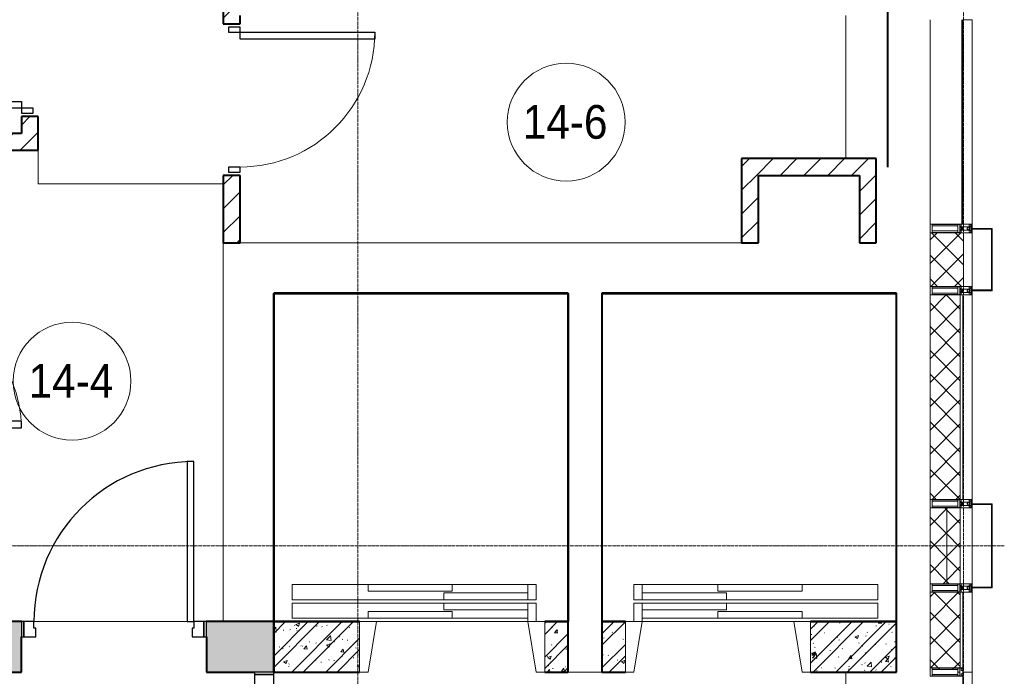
# Model space of a CAD drawing. Header units: millimetres. Extents: x 5617 to 183965, y 7718 to 172958.
# Tile 98 of 120: x 81115 to 86966, y 25525 to 29425. Entities that reach past the tile are written whole.
import ezdxf

# ---------------------------------------------------------------- set-up
doc = ezdxf.new("R2010")
doc.units = ezdxf.units.MM
for name, pattern in [('ADSK_Линия сетки', [25, 20, -2.5, 0, -2.5]), ('Линия сетки', [25, 20, -2.5, 0, -2.5]), ('Штрих_3_1_5_', [4.5, 3, -1.5]), ('Штриховая_ш3 п1_5', [4.5, 3, -1.5])]:
    doc.linetypes.add(name, pattern=pattern)
doc.layers.add('_Разделитель помещений_', color=4, linetype='Штриховая_ш3 п1_5', lineweight=40, true_color=0x00ffff)
for name, color, linetype, lineweight in [('Двери', 7, 'Continuous', 18), ('Импосты витража', 7, 'Continuous', 18), ('Каркас_Импост', 7, 'Continuous', 30), ('Колонны', 7, 'Continuous', 18), ('Марки помещений', 7, 'Continuous', 20), ('Монтажный зазор', 7, 'Continuous', 30), ('Оси', 7, 'Continuous', 9), ('Панели витража', 7, 'Continuous', 18), ('Панель', 7, 'Continuous', 30), ('Перекрытия', 7, 'Continuous', 18), ('Стены', 7, 'Continuous', 18), ('Стены разрез', 7, 'Continuous', 40), ('Стены штриховка', 7, 'Continuous', 40), ('Элементы узлов', 7, 'Continuous', 18)]:
    doc.layers.add(name, color=color, linetype=linetype, lineweight=lineweight)
doc.styles.add('Arial_3', font='arial.ttf', dxfattribs={"width": 0.9, "height": 200})
pattern_1 = [(45, (0, 0), (-70.71068, 70.71068), [])]
pattern_2 = [(50, (0, 0), (218.62117, -19.1268), [22.86, -251.46]), (355, (0, 0), (-42.29187, 229.2684), [18.288, -201.168]), (100.451, (18.22, -1.6), (176.33107, 210.13963), [19.428, -213.708]), (46.184, (0, 60.96), (325.29495, -50.45164), [34.29, -377.19]), (96.636, (27.1, 56.76), (284.883, 296.91266), [29.142, -320.562]), (351.184, (0, 60.96), (284.8858, 296.9107), [27.432, -301.752]), (21, (30.48, 45.72), (181.93753, -122.71832), [22.86, -251.46]), (326, (30.48, 45.72), (74.16223, 221.02618), [18.288, -201.168]), (71.451, (45.64, 35.5), (256.10035, 98.30526), [19.428, -213.708]), (37.5, (0, 0), (3.70639, 101.465895), [3.353, -195.377, 3.353, -200.863, -201.93]), (37.5, (0, 0), (3.70639, 101.465895), [-402.946, 3.353, -198.577]), (7.5, (0, 0), (80.18358, 120.21653), [3.353, -113.081, 3.353, -190.805, -76.962]), (7.5, (0, 0), (80.18358, 120.21653), [-310.591, 3.353, -73.609]), (327.5, (-67.97, 0), (162.708646, -6.87497), [3.353, -72.847, 3.353, -234.391, -315.468]), (327.5, (-67.97, 0), (162.708646, -6.87497), [-313.944, 3.353, -312.115]), (317.5, (-98.45, 0), (177.75468, 30.51183), [3.353, -95.707, 3.353, -154.534, -224.028]), (317.5, (-98.45, 0), (177.75468, 30.51183), [-256.946, 3.353, -220.675])]
pattern_3 = [(45, (0, 0), (-101.02788, 101.02788), []), (45, (67.35, 0), (-101.02788, 101.02788), [])]
pattern_4 = [(45, (0, 0), (-70.71068, 70.71068), []), (135, (0, 0), (-70.71068, -70.71068), [])]

# ---------------------------------------------------------------- blocks, each defined once
blk = doc.blocks.new('A_DOR_Door - Вн_3_Одинарная_800x2100-2904079-МКСС_К4_L05_18_600_')
at = {"layer": 'Двери', "color": 254, "lineweight": 30, "true_color": 0xcccccc}
for p, q in [((-380, 20), (-350, 20)), ((-380, -50), (-380, 20)), ((-350, 20), (-350, -50)), ((350, -50), (350, 20)), ((350, 20), (380, 20)), ((380, 20), (380, -50)), ((-350, -50), (-380, -50)), ((-350, -50), (-350, -750)), ((-310, -50), (-350, -50)), ((-350, -50), (-350, -750)), ((-310, -750), (-310, -50)), ((380, -50), (350, -50)), ((-350, -750), (-310, -750))]:
    blk.add_line(p, q, dxfattribs=at)
at = {"layer": 'Двери', "color": 254, "lineweight": 9, "true_color": 0xe5e5e5}
blk.add_arc((-350, -50), 700, 270, 0, dxfattribs=at)
blk = doc.blocks.new('A_DOR_Door - Вн_3_Одинарная_900x2100-3312825-МКСС_К4_L05_18_600_')
at = {"layer": 'Двери', "color": 254, "lineweight": 30, "true_color": 0xcccccc}
for p, q in [((-400, 50), (-400, 850)), ((-400, 850), (-360, 850)), ((-400, 50), (-400, 850)), ((-360, 850), (-360, 50)), ((-430, 50), (-430, -20)), ((-400, 50), (-430, 50)), ((-360, 50), (-400, 50)), ((-400, -20), (-400, 50)), ((430, 50), (400, 50)), ((400, 50), (400, -20)), ((430, -20), (430, 50)), ((-430, -20), (-400, -20)), ((400, -20), (430, -20))]:
    blk.add_line(p, q, dxfattribs=at)
at = {"layer": 'Двери', "color": 254, "lineweight": 9, "true_color": 0xe5e5e5}
blk.add_arc((-400, 50), 800, 360, 90, dxfattribs=at)
blk = doc.blocks.new('A_MEQ_Elevator - Л4_4-3338992-МКСС_К4_L05_18_600_')
at = {"layer": 'Двери', "color": 254, "true_color": 0xcccccc}
for p, q in [((-500, 370), (-950, 370)), ((-950, 370), (-950, 280)), ((-500, 370), (-500, 330)), ((0, 370), (-500, 370)), ((0, 330), (0, 370)), ((450, 370), (0, 370)), ((500, 370), (450, 370)), ((450, 370), (450, 280)), ((500, 280), (500, 370)), ((-500, 330), (0, 330)), ((-50, 320), (-50, 280)), ((450, 320), (-50, 320)), ((450, 280), (450, 320)), ((-950, 280), (-50, 280)), ((-50, 260), (-950, 260)), ((-950, 260), (-950, 170)), ((-50, 280), (450, 280)), ((450, 260), (-50, 260)), ((-50, 260), (-50, 220)), ((450, 280), (500, 280)), ((450, 220), (450, 260)), ((450, 260), (450, 150)), ((500, 260), (450, 260)), ((500, 150), (500, 260)), ((0, 210), (-500, 210)), ((-500, 210), (-500, 170)), ((-50, 220), (450, 220)), ((0, 170), (0, 210)), ((-950, 170), (-500, 170)), ((-450, 150), (-550, 150)), ((-550, 150), (-550, -150)), ((-500, 170), (0, 170)), ((-500, -150), (-450, 150)), ((0, 170), (450, 170)), ((450, 150), (500, 150)), ((450, 150), (500, -150)), ((550, 150), (500, 150)), ((550, -150), (550, 150)), ((-550, -150), (-500, -150)), ((500, -150), (550, -150))]:
    blk.add_line(p, q, dxfattribs=at)
blk = doc.blocks.new('A_MEQ_Elevator - Л4_4-3338993-МКСС_К4_L05_18_600_')
at = {"layer": 'Двери', "color": 254, "true_color": 0xcccccc}
for p, q in [((-550, 150), (-550, -150)), ((-500, 150), (-550, 150)), ((-450, -150), (-500, 150)), ((500, 150), (450, -150)), ((550, 150), (500, 150)), ((550, -150), (550, 150)), ((-500, -170), (-950, -170)), ((-950, -170), (-950, -260)), ((-550, -150), (-450, -150)), ((-500, -170), (-500, -210)), ((0, -170), (-500, -170)), ((0, -210), (0, -170)), ((450, -170), (0, -170)), ((500, -150), (450, -150)), ((450, -150), (450, -260)), ((500, -260), (500, -150)), ((500, -150), (550, -150)), ((-500, -210), (0, -210)), ((-50, -220), (-50, -260)), ((450, -220), (-50, -220)), ((450, -260), (450, -220)), ((-950, -260), (-50, -260)), ((-50, -280), (-950, -280)), ((-950, -280), (-950, -370)), ((-50, -260), (450, -260)), ((450, -280), (-50, -280)), ((-50, -280), (-50, -320)), ((450, -260), (500, -260)), ((450, -320), (450, -280)), ((450, -280), (450, -370)), ((500, -280), (450, -280)), ((500, -370), (500, -280)), ((0, -330), (-500, -330)), ((-500, -330), (-500, -370)), ((-50, -320), (450, -320)), ((0, -370), (0, -330)), ((-950, -370), (-500, -370)), ((-500, -370), (0, -370)), ((0, -370), (450, -370)), ((450, -370), (500, -370))]:
    blk.add_line(p, q, dxfattribs=at)
blk = doc.blocks.new('101_Дверь_Однопольная - _НЧ_Мет_900х2100_Квартира_Л-3834744-МКСС_К4_L05_18_600_')
at = {"layer": 'Каркас_Импост', "color": 254, "true_color": 0xcccccc}
for p, q in [((-475, 150), (-535, 150)), ((-535, 150), (-535, 60)), ((-475, 110), (-475, 150)), ((535, 150), (475, 150)), ((475, 150), (475, 110)), ((535, 60), (535, 150)), ((-535, 60), (-465, 60)), ((-465, 110), (-475, 110)), ((-465, 60), (-465, 110)), ((475, 110), (465, 110)), ((465, 110), (465, 60)), ((465, 60), (535, 60))]:
    blk.add_line(p, q, dxfattribs=at)
at = {"layer": 'Монтажный зазор', "color": 254, "true_color": 0xcccccc}
for p, q in [((-535, 150), (-550, 150)), ((-550, 150), (-550, 60)), ((-535, 60), (-535, 150)), ((550, 150), (535, 150)), ((535, 150), (535, 60)), ((550, 60), (550, 150)), ((-550, 60), (-535, 60)), ((535, 60), (550, 60))]:
    blk.add_line(p, q, dxfattribs=at)
at = {"layer": 'Панель', "color": 254, "true_color": 0xcccccc}
for p, q in [((475, 1100), (435, 1100)), ((435, 1100), (435, 150)), ((475, 150), (475, 1100)), ((435, 150), (475, 150))]:
    blk.add_line(p, q, dxfattribs=at)
blk.add_arc((475, 150), 950, 90, 180, dxfattribs=at)
blk = doc.blocks.new('101_Дверь_Двупольная - _ПЧ_Мет_1350х2100_Лифтовый холл_Л-3848595-МКСС_К4_L05_18_600_')
at = {"layer": 'Двери', "color": 254, "true_color": 0xcccccc}
blk.add_line((-1343.1, 150), (-1315.3, 150), dxfattribs=at)
at = {"layer": 'Каркас_Импост', "color": 254, "true_color": 0xcccccc}
for p, q in [((-715, 150), (-775, 150)), ((-775, 150), (-775, 35)), ((-715, 110), (-715, 150)), ((775, 150), (715, 150)), ((715, 150), (715, 110)), ((775, 35), (775, 150)), ((-705, 110), (-715, 110)), ((-705, 35), (-705, 110)), ((715, 110), (705, 110)), ((705, 110), (705, 35)), ((-775, 35), (-705, 35)), ((705, 35), (775, 35))]:
    blk.add_line(p, q, dxfattribs=at)
at = {"layer": 'Монтажный зазор', "color": 254, "true_color": 0xcccccc}
for p, q in [((-775, 150), (-790, 150)), ((-790, 150), (-790, 35)), ((-775, 35), (-775, 150)), ((790, 150), (775, 150)), ((775, 150), (775, 35)), ((790, 35), (790, 150)), ((-790, 35), (-775, 35)), ((775, 35), (790, 35))]:
    blk.add_line(p, q, dxfattribs=at)
at = {"layer": 'Панель', "color": 254, "true_color": 0xcccccc}
for p, q in [((715, 1090), (675, 1090)), ((675, 1090), (675, 150)), ((715, 150), (715, 1090)), ((-675, 640), (-715, 640)), ((-715, 640), (-715, 150)), ((-675, 150), (-675, 640)), ((-715, 150), (-675, 150)), ((675, 150), (715, 150))]:
    blk.add_line(p, q, dxfattribs=at)
at = {"layer": 'Панель', "color": 254, "lineweight": 18, "true_color": 0xcccccc}
for centre, radius, start, end in [((715, 150), 940, 90, 180), ((-715, 150), 490, 360, 90)]:
    blk.add_arc(centre, radius, start, end, dxfattribs=at)
blk = doc.blocks.new('135_SLK_K4_AR_rvt-1-МКСС_К4_L05_18_600_')
at = {"layer": 'Стены разрез', "lineweight": 9, "true_color": 0xcccccc}
h = blk.add_hatch(dxfattribs=at)
h.set_pattern_fill('FP_3', color=254, style=0, pattern_type=2)
h.set_pattern_definition(pattern_1)
h.paths.add_polyline_path([(131250, 28650), (131250, 28850), (131150, 28850), (131150, 28650)])
h.paths.add_polyline_path([(131250, 29750), (131250, 32900), (131150, 32900), (131150, 29750)])
h = blk.add_hatch(dxfattribs=at)
h.set_pattern_fill('FP_3', color=254, style=0, pattern_type=2)
h.set_pattern_definition(pattern_1)
h.paths.add_polyline_path([(132450, 28100), (132450, 28500), (132350, 28500), (132350, 28100)])
h.paths.add_polyline_path([(132350, 29400), (132450, 29400), (132450, 29550), (132350, 29550)])
h = blk.add_hatch(dxfattribs=at)
h.set_pattern_fill('FP_3', color=254, style=0, pattern_type=2)
h.set_pattern_definition(pattern_1)
h.paths.add_polyline_path([(131150, 28650), (131150, 28750), (130450, 28750), (130450, 28650)])
h = blk.add_hatch(dxfattribs=at)
h.set_pattern_fill('FP_3', color=254, style=0, pattern_type=2)
h.set_pattern_definition(pattern_1)
h.paths.add_polyline_path([(136130, 28500), (136230, 28500), (136230, 28600), (135430, 28600), (135430, 28500), (135530, 28500)])
h = blk.add_hatch(dxfattribs=at)
h.set_pattern_fill('FP_3', color=254, style=0, pattern_type=2)
h.set_pattern_definition(pattern_1)
h.paths.add_polyline_path([(135530, 28100), (135530, 28500), (135430, 28500), (135430, 28100)])
h = blk.add_hatch(dxfattribs=at)
h.set_pattern_fill('FP_3', color=254, style=0, pattern_type=2)
h.set_pattern_definition(pattern_1)
h.paths.add_polyline_path([(136230, 28100), (136230, 28500), (136130, 28500), (136130, 28100)])
at = {"layer": 'Стены разрез', "lineweight": 18, "true_color": 0xe0e0e0}
h = blk.add_hatch(color=254, dxfattribs=at)
h.paths.add_polyline_path([(132250, 25550), (132650, 25550), (132650, 25850), (132250, 25850), (132250, 25760)])
h.paths.add_polyline_path([(131150, 25550), (131150, 25850), (130750, 25850), (130750, 25550)])
at = {"layer": 'Стены разрез', "lineweight": 9, "true_color": 0xcccccc}
h = blk.add_hatch(dxfattribs=at)
h.set_pattern_fill('FP_1', color=254, style=0, pattern_type=2)
h.set_pattern_definition(pattern_2)
h.paths.add_polyline_path([(134400, 25550), (134400, 25850), (134260, 25850), (134260, 25550)])
h.paths.add_polyline_path([(132650, 25550), (133160, 25550), (133160, 25850), (132650, 25850)])
h = blk.add_hatch(dxfattribs=at)
h.set_pattern_fill('FP_2', color=254, style=0, pattern_type=2)
h.set_pattern_definition(pattern_3)
h.paths.add_polyline_path([(134400, 25550), (134400, 25850), (134260, 25850), (134260, 25550)])
h.paths.add_polyline_path([(132650, 25550), (133160, 25550), (133160, 25850), (132650, 25850)])
h = blk.add_hatch(dxfattribs=at)
h.set_pattern_fill('FP_1', color=254, style=0, pattern_type=2)
h.set_pattern_definition(pattern_2)
h.paths.add_polyline_path([(136328.6, 25550), (136350, 25550), (136350, 25850), (135840, 25850), (135840, 25550)])
h.paths.add_polyline_path([(134740, 25550), (134740, 25850), (134600, 25850), (134600, 25550)])
h = blk.add_hatch(dxfattribs=at)
h.set_pattern_fill('FP_2', color=254, style=0, pattern_type=2)
h.set_pattern_definition(pattern_3)
h.paths.add_polyline_path([(136328.6, 25550), (136350, 25550), (136350, 25850), (135840, 25850), (135840, 25550)])
h.paths.add_polyline_path([(134740, 25550), (134740, 25850), (134600, 25850), (134600, 25550)])
at = {"layer": '_Разделитель помещений_', "color": 7, "linetype": 'Штрих_3_1_5_', "true_color": 0xccffff}
blk.add_line((136299.8, 28550), (136299.8, 32553), dxfattribs=at)
at = {"layer": 'Перекрытия', "color": 254, "true_color": 0xcccccc}
for p, q in [((136050, 28600), (136050, 29450)), ((132350, 25850), (132350, 28100)), ((132450, 28100), (135430, 28100)), ((132135, 25850), (131225, 25850)), ((131225, 25850), (132135, 25850)), ((134160, 25850), (133260, 25850)), ((135740, 25850), (134840, 25850)), ((132249.3, 25550), (132249.3, 25760)), ((134600, 25550), (134400, 25550)), ((136050, 23250), (136050, 25550))]:
    blk.add_line(p, q, dxfattribs=at)
at = {"layer": 'Стены', "color": 254, "true_color": 0xcccccc}
for p, q in [((131249.6, 28449.6), (131249.6, 28650)), ((131250.4, 28650), (131250.4, 28450.4)), ((131249.6, 28449.6), (131250.4, 28449.6)), ((131250.4, 28450.4), (132350, 28450.4)), ((132350, 28449.6), (131250.4, 28449.6))]:
    blk.add_line(p, q, dxfattribs=at)
at = {"layer": 'Стены разрез', "color": 254, "true_color": 0xcccccc}
for p, q in [((132350, 29550), (132350, 29400)), ((132450, 29400), (132450, 29450)), ((132350, 29400), (132450, 29400)), ((131250, 28850), (131150, 28850)), ((131150, 28850), (131150, 28750)), ((131250, 28650), (131250, 28850)), ((131150, 28750), (130450, 28750)), ((130450, 28650), (131150, 28650)), ((131150, 28650), (131250, 28650)), ((136230, 28600), (135430, 28600)), ((135430, 28600), (135430, 28500)), ((136230, 28500), (136230, 28600)), ((132450, 28500), (132350, 28500)), ((132350, 28500), (132350, 28100)), ((132450, 28100), (132450, 28500)), ((135430, 28500), (135430, 28100)), ((135530, 28500), (136130, 28500)), ((135530, 28100), (135530, 28500)), ((136130, 28500), (136130, 28100)), ((136230, 28100), (136230, 28500)), ((132350, 28100), (132450, 28100)), ((135430, 28100), (135530, 28100)), ((136130, 28100), (136230, 28100)), ((134400, 27800), (132650, 27800)), ((132650, 27800), (132650, 27799)), ((132650, 27799), (132650, 25850)), ((132651, 27799), (134399, 27799)), ((132651, 25851), (132651, 27799)), ((134399, 27799), (134399, 25851)), ((134400, 27799), (134400, 27800)), ((134400, 25851), (134400, 27799)), ((136350, 27800), (134600, 27800)), ((134600, 27800), (134600, 27799)), ((134600, 27799), (134600, 25850)), ((134601, 27799), (136349, 27799)), ((134601, 25851), (134601, 27799)), ((136349, 27799), (136349, 25851)), ((136350, 27799), (136350, 27800)), ((136350, 25851), (136350, 27799)), ((131150, 25850), (130750, 25850)), ((132650, 25850), (132250, 25850)), ((133160, 25850), (132650, 25850)), ((132650, 25850), (132651, 25850)), ((133160, 25851), (132651, 25851)), ((132651, 25850), (133160, 25850)), ((133160, 25850), (133160, 25851)), ((134399, 25851), (134260, 25851)), ((134260, 25851), (134260, 25850)), ((134400, 25850), (134260, 25850)), ((134260, 25850), (134400, 25850)), ((134400, 25850), (134400, 25851)), ((134400, 25550), (134400, 25850)), ((134740, 25850), (134600, 25850)), ((134600, 25850), (134600, 25550)), ((134600, 25850), (134601, 25850)), ((134740, 25851), (134601, 25851)), ((134601, 25850), (134740, 25850)), ((134740, 25850), (134740, 25851)), ((136349, 25851), (135840, 25851)), ((135840, 25851), (135840, 25850)), ((136350, 25850), (135840, 25850)), ((135840, 25850), (136350, 25850)), ((136350, 25850), (136350, 25851)), ((136350, 25550), (136350, 25850)), ((131150, 25550), (131150, 25760)), ((132250, 25760), (132250, 25550)), ((130750, 25550), (131150, 25550)), ((132250, 25550), (132535, 25550)), ((132650, 25550), (133160, 25550)), ((134260, 25550), (134400, 25550)), ((134600, 25550), (134740, 25550)), ((135840, 25550), (136350, 25550))]:
    blk.add_line(p, q, dxfattribs=at)
at = {"layer": 'Стены штриховка', "color": 254, "true_color": 0xcccccc}
for p, q in [((132650, 25550), (132650, 25850)), ((132650, 25850), (132650, 25550))]:
    blk.add_line(p, q, dxfattribs=at)
at = {"layer": 'Двери', "color": 254, "lineweight": 18, "true_color": 0xcccccc}
for name, p, rotation in [('A_DOR_Door - Вн_3_Одинарная_900x2100-3312825-МКСС_К4_L05_18_600_', (131200, 29300), 90), ('A_DOR_Door - Вн_3_Одинарная_900x2100-3312825-МКСС_К4_L05_18_600_', (132400, 28950), 270), ('A_DOR_Door - Вн_3_Одинарная_800x2100-2904079-МКСС_К4_L05_18_600_', (130400, 27350), 90), ('101_Дверь_Двупольная - _ПЧ_Мет_1350х2100_Лифтовый холл_Л-3848595-МКСС_К4_L05_18_600_', (132500, 24760), 270), ('A_MEQ_Elevator - Л4_4-3338993-МКСС_К4_L05_18_600_', (135290, 25700), 180)]:
    blk.add_blockref(name, p, dxfattribs=dict(at, rotation=rotation))
for name, p in [('101_Дверь_Однопольная - _НЧ_Мет_900х2100_Квартира_Л-3834744-МКСС_К4_L05_18_600_', (131700, 25700)), ('A_MEQ_Elevator - Л4_4-3338992-МКСС_К4_L05_18_600_', (133710, 25700))]:
    blk.add_blockref(name, p, dxfattribs=at)
blk = doc.blocks.new('Rectangular Mullion - R_StandardFrame_50Wx250H-7119914-МКСС_К4_L05_18_600_')
at = {"layer": 'Импосты витража', "color": 254, "lineweight": 5, "true_color": 0xcccccc}
blk.add_line((136800, 18575), (136800, 19025), dxfattribs=at)
blk = doc.blocks.new('Rectangular Mullion - 50Wx250H-2623690-МКСС_К4_L05_18_600_')
at = {"layer": 'Элементы узлов', "color": 254, "lineweight": 5, "true_color": 0xcccccc}
for p, q in [((-25, 65.2), (-25, 250)), ((-25, 250), (0, 250)), ((-23, 237.3), (0, 237.3)), ((-23, 237.3), (-23, 73.6)), ((-14.9, 84), (-14.9, 237.3)), ((25, 250), (0, 250)), ((23, 237.3), (0, 237.3)), ((14.9, 84), (14.9, 237.3)), ((23, 237.3), (23, 73.6)), ((25, 65.2), (25, 250)), ((-14, 65.2), (-25, 65.2)), ((0, 84), (-23, 84)), ((-0.5, 73.6), (-23, 73.6)), ((-14, 71.3), (-14, 65.2)), ((-10, 71.3), (-14, 71.3)), ((-10, 53), (-10, 71.3)), ((-7, 65.2), (-5.9, 67.3)), ((-7, 65.2), (-7, 54.7)), ((-4.1, 67.3), (-5.9, 67.3)), ((-4.1, 67.3), (-2.9, 65.1)), ((-2.9, 65.1), (-2.9, 54.6)), ((0, 84), (23, 84)), ((0.5, 73.6), (23, 73.6)), ((4.1, 67.3), (2.9, 65.1)), ((2.9, 65.1), (2.9, 54.6)), ((4.1, 67.3), (5.9, 67.3)), ((7, 65.2), (5.9, 67.3)), ((7, 65.2), (7, 54.7)), ((10, 71.3), (14, 71.3)), ((10, 53), (10, 71.3)), ((14, 71.3), (14, 65.2)), ((14, 65.2), (25, 65.2)), ((-23.8, 14.6), (-25, 14.2)), ((-25, 0), (-25, 14.2)), ((-22.3, 17), (-23.8, 17)), ((-23.8, 17), (-23.8, 14.6)), ((-22.5, 10.6), (-23.8, 14.6)), ((-22.5, 10.6), (-23.7, 9.9)), ((-23.7, 1.3), (-23.7, 9.9)), ((-23.7, 1.3), (-11.8, 1.3)), ((-23.2, 10.2), (-22.5, 8)), ((-22.5, 8), (-22.5, 4.5)), ((-21.3, 4.5), (-22.5, 4.5)), ((-22.3, 17), (-22.3, 16)), ((-22.3, 16), (-21.3, 16)), ((-19, 17.6), (-21.3, 16)), ((-21.3, 4.5), (-21.3, 6.5)), ((-21.3, 6.5), (-14.2, 6.5)), ((-18.4, 16.6), (-19, 17.6)), ((-7.4, 16.6), (-18.4, 16.6)), ((-14.2, 6.5), (-14.2, 4.5)), ((-13.2, 4.5), (-14.2, 4.5)), ((-13.2, 4.5), (-12.2, 7.2)), ((-12.7, 7.6), (-11.3, 11.4)), ((-12.7, 7.6), (-11.8, 6.9)), ((-12.2, 9), (-12.2, 14.8)), ((-12.2, 14.8), (0, 14.8)), ((-11.8, 1.3), (-11.8, 6.9)), ((-10.5, 11.2), (-11.3, 11.4)), ((-10.5, 1.5), (-10.5, 11.2)), ((-4.8, 1.5), (-10.5, 1.5)), ((-8.7, 53), (-10, 53)), ((-10, 53), (-10, 17)), ((-10, 17), (-7.5, 17)), ((-8.7, 53), (-7, 54.7)), ((-8.5, 23), (-1.5, 30)), ((-8.5, 18.5), (-8.5, 23)), ((-7.5, 18.5), (-8.5, 18.5)), ((-7.5, 17), (-7.5, 18.5)), ((-7.4, 18), (-7.4, 16.6)), ((-2.6, 18), (-7.4, 18)), ((0, 8), (-4.8, 8)), ((-4.8, 1.5), (-4.8, 8)), ((-1.3, 53), (-2.9, 54.6)), ((-2.6, 18), (-2.6, 16.8)), ((-2.6, 16.8), (0, 16.8)), ((-1.5, 30), (0, 30)), ((0, 53), (-1.3, 53)), ((0, 53), (1.3, 53)), ((1.5, 30), (0, 30)), ((2.6, 16.8), (0, 16.8)), ((0, 14.8), (0, 16.8)), ((0, 14.8), (0, 16.8)), ((12.2, 14.8), (0, 14.8)), ((0, 0), (0, 8)), ((0, 8), (4.8, 8)), ((0, 0), (0, 8)), ((1.3, 53), (2.9, 54.6)), ((8.5, 23), (1.5, 30)), ((2.6, 18), (2.6, 16.8)), ((2.6, 18), (7.4, 18)), ((4.8, 1.5), (4.8, 8)), ((4.8, 1.5), (10.5, 1.5)), ((8.7, 53), (7, 54.7)), ((7.4, 18), (7.4, 16.6)), ((7.4, 16.6), (18.4, 16.6)), ((7.5, 18.5), (8.5, 18.5)), ((7.5, 17), (7.5, 18.5)), ((10, 17), (7.5, 17)), ((8.5, 18.5), (8.5, 23)), ((8.7, 53), (10, 53)), ((10, 53), (10, 17)), ((10.5, 11.2), (11.3, 11.4)), ((10.5, 1.5), (10.5, 11.2)), ((12.7, 7.6), (11.3, 11.4)), ((12.7, 7.6), (11.8, 6.9)), ((11.8, 1.3), (11.8, 6.9)), ((23.7, 1.3), (11.8, 1.3)), ((12.2, 9), (12.2, 14.8)), ((13.2, 4.5), (12.2, 7.2)), ((13.2, 4.5), (14.2, 4.5)), ((21.3, 6.5), (14.2, 6.5)), ((14.2, 6.5), (14.2, 4.5)), ((18.4, 16.6), (19, 17.6)), ((19, 17.6), (21.3, 16)), ((22.3, 16), (21.3, 16)), ((21.3, 4.5), (21.3, 6.5)), ((21.3, 4.5), (22.5, 4.5)), ((22.3, 17), (22.3, 16)), ((22.3, 17), (23.8, 17)), ((22.5, 10.6), (23.8, 14.6)), ((22.5, 10.6), (23.7, 9.9)), ((23.2, 10.2), (22.5, 8)), ((22.5, 8), (22.5, 4.5)), ((23.7, 1.3), (23.7, 9.9)), ((23.8, 17), (23.8, 14.6)), ((23.8, 14.6), (25, 14.2)), ((25, 0), (25, 14.2)), ((-25, 0), (0, 0)), ((25, 0), (0, 0))]:
    blk.add_line(p, q, dxfattribs=at)
for centre, start, end in [((-0.5, 73.1), 360, 90), ((0.5, 73.1), 90, 180)]:
    blk.add_arc(centre, 0.5, start, end, dxfattribs=at)
blk = doc.blocks.new('Rectangular Mullion - R_StandardFrame_50Wx250H-V59-МКСС_К4_L05_18_600_')
at = {"layer": 'Импосты витража', "color": 254, "lineweight": 5, "true_color": 0xcccccc}
for p, q in [((-25, 0), (-25, 250)), ((-25, 250), (25, 250)), ((25, 250), (25, 0)), ((0, 0), (-25, 0)), ((25, 0), (5.7, 0))]:
    blk.add_line(p, q, dxfattribs=at)
blk = doc.blocks.new('Rectangular Mullion - R_StandardFrame_50Wx250H-7206194-МКСС_К4_L05_18_600_')
at = {"layer": 'Импосты витража', "color": 254, "lineweight": 5, "true_color": 0xcccccc}
for p, q in [((-25, 0), (-25, 250)), ((-25, 250), (25, 250)), ((25, 250), (25, 0)), ((-5, 0), (-25, 0)), ((25, 0), (0, 0))]:
    blk.add_line(p, q, dxfattribs=at)
blk = doc.blocks.new('System Panel - A_PAN_Glass-7206082-МКСС_К4_L05_18_600_')
at = {"layer": 'Панели витража', "color": 254, "lineweight": 5, "true_color": 0xcccccc}
for p, q in [((607.5, 0), (-607.5, 0)), ((-607.5, 0), (-607.5, -55)), ((607.5, -55), (607.5, 0)), ((-607.5, -55), (607.5, -55))]:
    blk.add_line(p, q, dxfattribs=at)
blk = doc.blocks.new('Rectangular Mullion - R_InvisibleFrame_50Wx250H-V60-МКСС_К4_L05_18_600_')
at = {"layer": 'Импосты витража', "color": 254, "lineweight": 5, "true_color": 0xcccccc}
for p, q in [((136550, 28210), (136550, 29425)), ((136740, 28210), (136740, 29425))]:
    blk.add_line(p, q, dxfattribs=at)
blk = doc.blocks.new('System Panel - A_PAN_Glass-7206084-МКСС_К4_L05_18_600_')
at = {"layer": 'Панели витража', "color": 254, "lineweight": 5, "true_color": 0xcccccc}
for p, q in [((545, 0), (-545, 0)), ((-545, 0), (-545, -55)), ((545, -55), (545, 0)), ((-531, -55), (545, -55))]:
    blk.add_line(p, q, dxfattribs=at)
blk = doc.blocks.new('Rectangular Mullion - 50Wx250H-3927046-МКСС_К4_L05_18_600_')
at = {"layer": 'Элементы узлов', "color": 254, "lineweight": 5, "true_color": 0xcccccc}
for p, q in [((0, 250), (-25, 250)), ((-25, 250), (-25, 237.3)), ((-25, 65.2), (-25, 250)), ((-25, 250), (0, 250)), ((-23, 237.3), (0, 237.3)), ((-23, 237.3), (0, 237.3)), ((-23, 237.3), (-23, 73.6)), ((0, 237.3), (-14.9, 237.3)), ((-14.9, 237.3), (-14.9, 84)), ((-14.9, 84), (-14.9, 237.3)), ((25, 250), (0, 250)), ((25, 250), (0, 250)), ((14.9, 237.3), (0, 237.3)), ((0, 237.3), (23, 237.3)), ((23, 237.3), (0, 237.3)), ((14.9, 84), (14.9, 237.3)), ((14.9, 84), (14.9, 237.3)), ((23, 237.3), (23, 73.6)), ((25, 237.3), (25, 250)), ((25, 65.2), (25, 250)), ((-25, 73.6), (-25, 65.2)), ((-25, 65.2), (-25, 60.2)), ((-10, 65.2), (-25, 65.2)), ((-25, 65.2), (-25, 60.2)), ((-25, 65.2), (-10, 65.2)), ((-10, 65.2), (-25, 65.2)), ((0, 84), (-23, 84)), ((-23, 84), (-23, 73.6)), ((0, 84), (-23, 84)), ((-23, 73.6), (0, 73.6)), ((0, 73.6), (-23, 73.6)), ((-0.5, 73.6), (-23, 73.6)), ((-14.9, 84), (0, 84)), ((-10, 55), (-10, 65.2)), ((-10, 65.2), (-10, 55)), ((-10, 55), (-10, 65.2)), ((0, 84), (14.9, 84)), ((23, 84), (0, 84)), ((0, 84), (0, 73.6)), ((0, 84), (23, 84)), ((0, 73.6), (0, 84)), ((0, 73.6), (23, 73.6)), ((23, 73.6), (0, 73.6)), ((0.5, 73.6), (23, 73.6)), ((10, 65.2), (10, 55)), ((25, 65.2), (10, 65.2)), ((10, 55), (10, 65.2)), ((10, 65.2), (25, 65.2)), ((10, 65.2), (25, 65.2)), ((10, 55), (10, 65.2)), ((23, 73.6), (23, 84)), ((25, 65.2), (25, 73.6)), ((25, 65.2), (25, 60.2)), ((25, 60.2), (25, 65.2)), ((-10, 55), (-14, 55)), ((-14, 55), (-10, 55)), ((-10, 55), (0, 55)), ((0, 55), (-10, 55)), ((0, 55), (10, 55)), ((0, 55), (10, 55)), ((10, 55), (14, 55)), ((10, 55), (14, 55))]:
    blk.add_line(p, q, dxfattribs=at)
for centre, start, end in [((-14, 69.1), 218.97226, 270), ((-14, 69.1), 218.97226, 270), ((-14, 69.1), 218.97226, 270), ((14, 69.1), 270, 321.02774), ((14, 69.1), 270, 321.02774), ((14, 69.1), 270, 321.02774)]:
    blk.add_arc(centre, 14.1, start, end, dxfattribs=at)
blk = doc.blocks.new('Rectangular Mullion - R_InvisibleFrame_50Wx250H-3980528-МКСС_К4_L05_18_600_')
at = {"layer": 'Импосты витража', "color": 254, "lineweight": 5, "true_color": 0xcccccc}
for p, q in [((-25, 73.6), (-25, 237.3)), ((25, 237.3), (25, 73.6))]:
    blk.add_line(p, q, dxfattribs=at)
blk = doc.blocks.new('Rectangular Mullion - R_StandardFrame_50Wx250H-7206197-МКСС_К4_L05_18_600_')
at = {"layer": 'Импосты витража', "color": 254, "lineweight": 5, "true_color": 0xcccccc}
blk.add_line((136800, 20340), (136800, 20660), dxfattribs=at)
blk = doc.blocks.new('Rectangular Mullion - R_StandardFrame_50Wx250H-V58-МКСС_К4_L05_18_600_')
at = {"layer": 'Импосты витража', "color": 254, "lineweight": 5, "true_color": 0xcccccc}
for p, q in [((-25, 0), (-25, 250)), ((-25, 250), (25, 250)), ((25, 250), (25, 0)), ((0, 0), (-25, 0)), ((25, 0), (5, 0))]:
    blk.add_line(p, q, dxfattribs=at)
blk = doc.blocks.new('A_SLK_PAN_Type1 - Прямой тип панели-6537353-МКСС_К4_L05_18_600_')
at = {"layer": 'Колонны', "color": 254, "lineweight": 5, "true_color": 0xcccccc}
for p, q in [((-250, 120), (250, 120)), ((-250, 0), (-250, 120)), ((250, 120), (250, 0)), ((-245, 115), (-245, 0)), ((245, 115), (-245, 115)), ((245, 0), (245, 115)), ((-245, 0), (-250, 0)), ((250, 0), (245, 0))]:
    blk.add_line(p, q, dxfattribs=at)
blk = doc.blocks.new('A_SLK_PAN_Type1 - Прямой тип панели-6537354-МКСС_К4_L05_18_600_')
at = {"layer": 'Колонны', "color": 254, "lineweight": 5, "true_color": 0xcccccc}
for p, q in [((-185, 120), (185, 120)), ((-185, 0), (-185, 120)), ((185, 120), (185, 0)), ((-180, 115), (-180, 0)), ((180, 115), (-180, 115)), ((180, 0), (180, 115)), ((-180, 0), (-185, 0)), ((185, 0), (180, 0))]:
    blk.add_line(p, q, dxfattribs=at)
blk = doc.blocks.new('135_SLK_K4_AR_FCD_rvt-1-МКСС_К4_L05_18_600_')
at = {"layer": 'Стены разрез', "lineweight": 5, "true_color": 0xcccccc}
h = blk.add_hatch(dxfattribs=at)
h.set_pattern_fill('FP_4', color=254, style=0, pattern_type=2)
h.set_pattern_definition(pattern_4)
h.paths.add_polyline_path([(136750, 27840), (136750, 28160), (136550, 28160), (136550, 27840)])
h = blk.add_hatch(dxfattribs=at)
h.set_pattern_fill('FP_4', color=254, style=0, pattern_type=2)
h.set_pattern_definition(pattern_4)
h.paths.add_polyline_path([(136730, 26575), (136730, 27790), (136550, 27790), (136550, 26575)])
h = blk.add_hatch(dxfattribs=at)
h.set_pattern_fill('FP_4', color=254, style=0, pattern_type=2)
h.set_pattern_definition(pattern_4)
h.paths.add_polyline_path([(136650, 26075), (136650, 26525), (136550, 26525), (136550, 26075)])
h = blk.add_hatch(dxfattribs=at)
h.set_pattern_fill('FP_4', color=254, style=0, pattern_type=2)
h.set_pattern_definition(pattern_4)
h.paths.add_polyline_path([(136730, 26075), (136730, 26525), (136650, 26525), (136650, 26075)])
h = blk.add_hatch(dxfattribs=at)
h.set_pattern_fill('FP_4', color=254, style=0, pattern_type=2)
h.set_pattern_definition(pattern_4)
h.paths.add_polyline_path([(136614.1, 25564.9), (136716, 25564.9), (136716, 25573), (136726.5, 25573), (136726.5, 25575), (136730, 25575), (136730, 26025), (136550, 26025), (136550, 25575), (136562.7, 25575), (136562.7, 25564.9)])
at = {"layer": 'Стены разрез', "color": 254, "lineweight": 9, "true_color": 0xcccccc}
for p, q in [((136550, 28160), (136550, 27840)), ((136750, 28160), (136550, 28160)), ((136750, 27840), (136750, 28160)), ((136550, 27840), (136750, 27840)), ((136550, 27790), (136550, 26575)), ((136800, 27790), (136550, 27790)), ((136800, 26575), (136800, 27790)), ((136550, 26575), (136800, 26575)), ((136550, 26525), (136550, 26075)), ((136730, 26525), (136550, 26525)), ((136730, 26075), (136730, 26525)), ((136550, 26075), (136730, 26075)), ((136550, 26025), (136550, 25575)), ((136800, 26025), (136550, 26025)), ((136800, 25550), (136800, 26025)), ((136745, 25550), (136800, 25550))]:
    blk.add_line(p, q, dxfattribs=at)
at = {"layer": 'Стены штриховка', "color": 254, "lineweight": 9, "true_color": 0xcccccc}
for p, q in [((136730, 26575), (136730, 27790)), ((136745, 26575), (136745, 27790)), ((136650, 26075), (136650, 26525)), ((136730, 25575), (136730, 26025)), ((136745, 25564), (136745, 26025))]:
    blk.add_line(p, q, dxfattribs=at)
at = {"layer": 'Импосты витража', "color": 254, "lineweight": 5, "true_color": 0xcccccc}
for name, p in [('Rectangular Mullion - R_InvisibleFrame_50Wx250H-V60-МКСС_К4_L05_18_600_', (0, 0)), ('Rectangular Mullion - R_StandardFrame_50Wx250H-7206197-МКСС_К4_L05_18_600_', (0, 7500)), ('Rectangular Mullion - R_StandardFrame_50Wx250H-7119914-МКСС_К4_L05_18_600_', (0, 7500))]:
    blk.add_blockref(name, p, dxfattribs=at)
at = {"layer": 'Импосты витража', "color": 254, "lineweight": 5, "true_color": 0xcccccc, "extrusion": (0, 0, -1), "rotation": 270}
for name, p in [('Rectangular Mullion - 50Wx250H-2623690-МКСС_К4_L05_18_600_', (-136800, 28185)), ('Rectangular Mullion - R_StandardFrame_50Wx250H-V58-МКСС_К4_L05_18_600_', (-136800, 28185)), ('Rectangular Mullion - 50Wx250H-2623690-МКСС_К4_L05_18_600_', (-136800, 27815)), ('Rectangular Mullion - R_StandardFrame_50Wx250H-7206194-МКСС_К4_L05_18_600_', (-136800, 27815)), ('Rectangular Mullion - 50Wx250H-2623690-МКСС_К4_L05_18_600_', (-136800, 26550)), ('Rectangular Mullion - R_StandardFrame_50Wx250H-V59-МКСС_К4_L05_18_600_', (-136800, 26550)), ('Rectangular Mullion - 50Wx250H-2623690-МКСС_К4_L05_18_600_', (-136800, 26050)), ('Rectangular Mullion - R_StandardFrame_50Wx250H-7206194-МКСС_К4_L05_18_600_', (-136800, 26050)), ('Rectangular Mullion - 50Wx250H-3927046-МКСС_К4_L05_18_600_', (-136800, 25550)), ('Rectangular Mullion - R_InvisibleFrame_50Wx250H-3980528-МКСС_К4_L05_18_600_', (-136800, 25550))]:
    blk.add_blockref(name, p, dxfattribs=at)
at = {"layer": 'Колонны', "color": 254, "lineweight": 5, "true_color": 0xcccccc, "rotation": 269.9999999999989}
for name, p in [('A_SLK_PAN_Type1 - Прямой тип панели-6537354-МКСС_К4_L05_18_600_', (136800, 28000)), ('A_SLK_PAN_Type1 - Прямой тип панели-6537353-МКСС_К4_L05_18_600_', (136800, 26300))]:
    blk.add_blockref(name, p, dxfattribs=at)
at = {"layer": 'Панели витража', "color": 254, "lineweight": 5, "true_color": 0xcccccc, "rotation": 270}
for name, p in [('System Panel - A_PAN_Glass-7206082-МКСС_К4_L05_18_600_', (136800, 28817.5)), ('System Panel - A_PAN_Glass-7206084-МКСС_К4_L05_18_600_', (136800, 25005))]:
    blk.add_blockref(name, p, dxfattribs=at)
blk = doc.blocks.new('050_Марка_Помещение - Номер-620969-МКСС_К4_L05_18_600_')
at = {"layer": 'Марки помещений'}
blk.add_circle((0, 0), 3.5, dxfattribs=at)

msp = doc.modelspace()

# ---------------------------------------------------------------- linework, layer by layer
at = {"layer": 'Оси', "linetype": 'Линия сетки'}
for p, q in [((83124.8, 12025.7), (83124.8, 33150)), ((86724.8, 12025.7), (86724.8, 33150))]:
    msp.add_line(p, q, dxfattribs=at)
at = {"layer": 'Оси', "linetype": 'ADSK_Линия сетки'}
msp.add_line((86966.3, 26300), (26901, 26300), dxfattribs=at)

# ---------------------------------------------------------------- block references
at = {"lineweight": 5}
for name in ['135_SLK_K4_AR_FCD_rvt-1-МКСС_К4_L05_18_600_', '135_SLK_K4_AR_rvt-1-МКСС_К4_L05_18_600_']:
    msp.add_blockref(name, (-50025.2, 0), dxfattribs=at)
at = {"layer": 'Марки помещений', "xscale": 99.99999999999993, "yscale": 99.99999999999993, "zscale": 99.99999999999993}
for p in [(84362.6, 28816.3), (81425.9, 27278)]:
    msp.add_blockref('050_Марка_Помещение - Номер-620969-МКСС_К4_L05_18_600_', p, dxfattribs=at)

# ---------------------------------------------------------------- texts
at = {"layer": 'Марки помещений', "lineweight": 9, "char_height": 200, "width": 620.506, "attachment_point": 1, "style": 'Arial_3'}
for s, insert in [('14-6', (84104.6, 28918)), ('14-4', (81167.8, 27379.7))]:
    msp.add_mtext(s, dxfattribs=dict(at, insert=insert))

doc.saveas('drawing.dxf')
